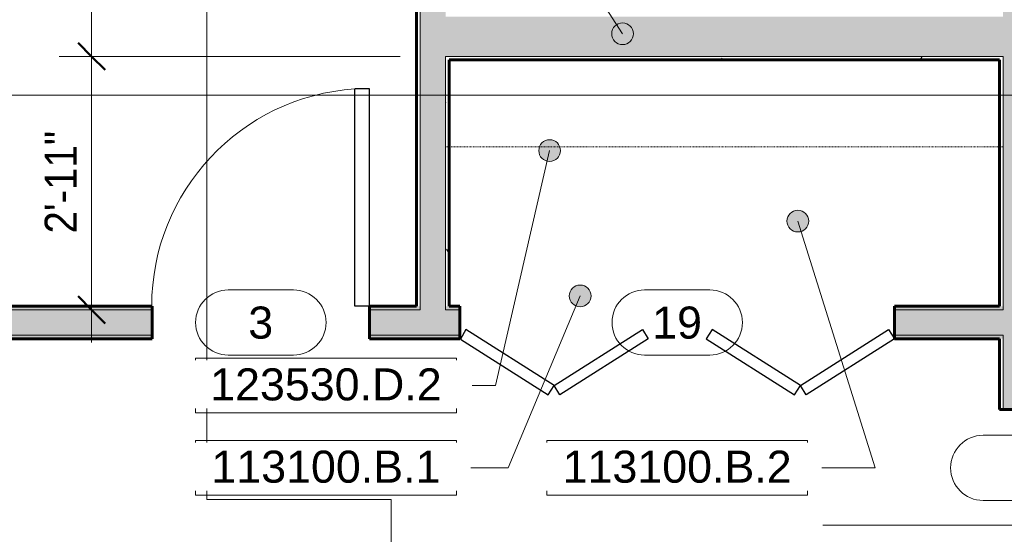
# Model space of a CAD drawing. Header units: inches. Extents: x -653 to 138, y -295 to 603.
# Tile 10 of 21: x -348 to -212, y -34 to 37. Entities that reach past the tile are written whole.
import ezdxf

# ---------------------------------------------------------------- set-up
doc = ezdxf.new("R2010")
doc.units = ezdxf.units.IN
doc.header["$MEASUREMENT"] = 0
doc.linetypes.add('3B Center Short', pattern=[0.59375, 0.375, -0.0625, 0.09375, -0.0625])
doc.linetypes.add('Overhead', pattern=[0.15625, 0.09375, -0.0625])
for name, color, linetype, lineweight in [('A-ANNO-DIMS', 1, 'Continuous', 9), ('A-ANNO-DIMS-48', 1, 'Continuous', 9), ('A-ANNO-NOTE', 2, 'Continuous', 9), ('A-ANNO-SYMB', 6, 'Continuous', 9), ('A-DOOR', 1, 'Continuous', 18), ('A-DOOR-IDEN', 6, 'Continuous', 9), ('A-GENM', 6, 'Continuous', 9), ('A-WALL-PATT', 2, 'Continuous', 60), ('I-WALL', 2, 'Continuous', 18)]:
    doc.layers.add(name, color=color, linetype=linetype, lineweight=lineweight)
doc.styles.add('Arial', font='arial.ttf', dxfattribs={"height": 4.425898})
doc.styles.add('Arial_1', font='arial.ttf', dxfattribs={"width": 0.9, "height": 4.425898})
doc.dimstyles.new('Linear_-_3_32__Arial_2', dxfattribs={"dimscale": 12, "dimtxt": 4.5, "dimasz": 0.3125, "dimexe": 0.375, "dimexo": 0.375, "dimgap": 0.0625, "dimtad": 1, "dimdec": 3, "dimrnd": 0.125, "dimzin": 3, "dimdsep": 46, "dimlunit": 4, "dimtxsty": 'Arial_1', "dimblk1": 'OBLIQUE', "dimblk2": 'OBLIQUE', "dimsah": 1, "dimcen": 0.09, "dimdle": 0.375, "dimazin": 0, "dimtfac": 1, "dimtdec": 3, "dimtix": 1, "dimtmove": 0, "dimatfit": 3, "dimfxl": 1, "dimtvp": 1, "dimfrac": 2, "dimtolj": 1, "dimtzin": 0, "dimarcsym": 2})
doc.dimstyles.new('Linear_-_3_32__Arial_2_3', dxfattribs={"dimscale": 12, "dimtxt": 4.5, "dimasz": 0.1875, "dimexe": 0.375, "dimexo": 0.375, "dimgap": 0.0625, "dimtad": 1, "dimdec": 3, "dimrnd": 0.125, "dimzin": 3, "dimdsep": 46, "dimlunit": 4, "dimtxsty": 'Arial_1', "dimblk1": 'OBLIQUE', "dimblk2": 'OBLIQUE', "dimsah": 1, "dimcen": 0.09, "dimdle": 0.375, "dimazin": 0, "dimtfac": 1, "dimtdec": 3, "dimtix": 1, "dimtmove": 0, "dimatfit": 3, "dimfxl": 1, "dimtvp": 1, "dimfrac": 2, "dimtolj": 1, "dimtzin": 0, "dimarcsym": 2})
doc.dimstyles.new('Linear_-_3_32__Arial_2_4', dxfattribs={"dimscale": 12, "dimtxt": 4.5, "dimasz": 0.1875, "dimexe": 0.375, "dimexo": 0.375, "dimgap": 0.0625, "dimtad": 1, "dimdec": 3, "dimrnd": 0.125, "dimzin": 3, "dimdsep": 46, "dimlunit": 4, "dimtxsty": 'Arial_1', "dimblk1": 'OBLIQUE', "dimblk2": 'OBLIQUE', "dimsah": 1, "dimcen": 0.09, "dimdle": 0.375, "dimazin": 0, "dimtfac": 1, "dimtdec": 3, "dimtix": 1, "dimtmove": 0, "dimatfit": 3, "dimfxl": 1, "dimtvp": 1, "dimfrac": 2, "dimtolj": 1, "dimtzin": 0, "dimarcsym": 2})
pattern_1 = [(0, (0, 0), (15.36, 3.84), [0.634, -10.886, 0.634, -10.886, -61.44]), (0, (0, 0), (15.36, 3.84), [-23.04, 0.634, -22.406, 0.634, -10.886, -26.88]), (0, (0, 0), (15.36, 3.84), [-57.6, 0.634, -7.046, 0.634, -18.566]), (120, (5.76, 1.92), (-11.005538, 11.38215), [0.634, -10.886, 0.634, -10.886, -61.44]), (120, (5.76, 1.92), (-11.005538, 11.38215), [-23.04, 0.634, -22.406, 0.634, -10.886, -26.88]), (120, (5.76, 1.92), (-11.005538, 11.38215), [-57.6, 0.634, -7.046, 0.634, -18.566]), (240, (7.68, 9.6), (-4.354462, -15.22215), [0.634, -10.886, 0.634, -10.886, -61.44]), (240, (7.68, 9.6), (-4.354462, -15.22215), [-23.04, 0.634, -22.406, 0.634, -10.886, -26.88]), (240, (7.68, 9.6), (-4.354462, -15.22215), [-57.6, 0.634, -7.046, 0.634, -18.566])]

# ---------------------------------------------------------------- blocks, each defined once
blk = doc.blocks.new('Single Panel Flush Wood - 2680HC-1003791-Second Floor Plan')
at = {"layer": 'A-DOOR', "lineweight": 30}
for p, q in [((13, 2.25), (13, 32.25)), ((15, 32.25), (13, 32.25)), ((15, 2.25), (15, 32.25)), ((15, 2.25), (13, 2.25))]:
    blk.add_line(p, q, dxfattribs=at)
at = {"layer": 'A-DOOR', "lineweight": 9}
blk.add_arc((15, 2.25), 30.07, 93.8141, 180, dxfattribs=at)
blk = doc.blocks.new('Double Bifold _four panel_ w_ Louvers - 5080BF-1003664-Second Floor Plan')
at = {"layer": 'A-DOOR', "lineweight": 30}
for p, q in [((-30, 2.24), (-17.8, 9.99)), ((-17.8, 9.99), (-17, 8.72)), ((-16.2, 9.99), (-17, 8.72)), ((-4, 2.24), (-16.2, 9.99)), ((4, 2.24), (16.19, 9.99)), ((16.19, 9.99), (17, 8.72)), ((17.81, 9.99), (17, 8.72)), ((29.91, 2.3), (17.81, 9.99)), ((-17, 8.72), (-29.19, 0.98)), ((-17, 8.72), (-4.81, 0.98)), ((17, 8.72), (4.8, 0.98)), ((17, 8.72), (29.2, 0.98)), ((-29.19, 0.98), (-30, 2.24)), ((-4.81, 0.98), (-4, 2.24)), ((4.8, 0.98), (4, 2.24)), ((29.2, 0.98), (29.91, 2.3))]:
    blk.add_line(p, q, dxfattribs=at)
blk = doc.blocks.new('Closet Shelf and Pole - 15_ Deep-2865179-Second Floor Plan')
at = {"layer": 'A-GENM', "linetype": 'Overhead'}
blk.add_line((0, -12), (77, -12), dxfattribs=at)
blk = doc.blocks.new('DIMBLOCK45-Second Floor Plan')
at = {"layer": 'A-ANNO-DIMS-48', "lineweight": 50, "transparency": 16777216}
for p, q in [((-337.9, 32.08), (-339.77, 33.96)), ((-337.9, 32.08), (-336.02, 30.21)), ((-337.9, -2.92), (-339.77, -1.04)), ((-337.9, -2.92), (-336.02, -4.79))]:
    blk.add_line(p, q, dxfattribs=at)
at = {"layer": 'A-ANNO-DIMS-48', "transparency": 16777216}
for p, q in [((-295.29, 32.08), (-342.4, 32.08)), ((-337.9, -7.42), (-337.9, 32.08)), ((-337.9, 32.08), (-295.29, 32.08)), ((-336.05, -2.92), (-342.4, -2.92)), ((-337.9, -2.92), (-336.05, -2.92))]:
    blk.add_line(p, q, dxfattribs=at)
at = {"layer": 'A-ANNO-DIMS-48', "color": 0, "transparency": 16777216, "insert": (-344.39, 7.62), "char_height": 4.426, "width": 16.6985, "attachment_point": 1, "rotation": 90, "line_spacing_factor": 0.938532, "style": 'Arial_1'}
blk.add_mtext('2\'-11"', dxfattribs=at)
blk = doc.blocks.new('_Oblique')
at = {"color": 0, "linetype": 'ByBlock', "lineweight": -2}
blk.add_line((-0.5, -0.5), (0.5, 0.5), dxfattribs=at)
blk = doc.blocks.new('DIMBLOCK46-Second Floor Plan')
at = {"layer": 'A-ANNO-DIMS-48', "transparency": 16777216}
for p, q in [((-337.9, 32.08), (-337.9, 127.08)), ((-336.05, 122.58), (-342.4, 122.58)), ((-337.9, 122.58), (-336.05, 122.58)), ((-295.29, 32.08), (-342.4, 32.08)), ((-337.9, 32.08), (-295.29, 32.08))]:
    blk.add_line(p, q, dxfattribs=at)
at = {"layer": 'A-ANNO-DIMS-48', "lineweight": 50, "transparency": 16777216}
for p, q in [((-337.9, 122.58), (-339.77, 124.46)), ((-337.9, 122.58), (-336.02, 120.71)), ((-337.9, 32.08), (-339.77, 33.96)), ((-337.9, 32.08), (-336.02, 30.21))]:
    blk.add_line(p, q, dxfattribs=at)
at = {"layer": 'A-ANNO-DIMS-48', "color": 0, "transparency": 16777216, "insert": (-344.39, 67.33), "char_height": 4.426, "width": 24.0092, "attachment_point": 1, "rotation": 90, "line_spacing_factor": 0.938532, "style": 'Arial_1'}
blk.add_mtext('7\'-6 1/2"', dxfattribs=at)
blk = doc.blocks.new('Door Tag - Door Tag-41184-Second Floor Plan')
at = {"layer": 'A-DOOR-IDEN'}
for p, q in [((-0.09375, 0.09375), (0.09375, 0.09375)), ((-0.09375, -0.09375), (0.09375, -0.09375))]:
    blk.add_line(p, q, dxfattribs=at)
for centre, start, end in [((-0.09375, 0), 90, 270), ((0.09375, 0), 270, 90)]:
    blk.add_arc(centre, 0.09375, start, end, dxfattribs=at)
blk = doc.blocks.new('DIMBLOCK56-Second Floor Plan')
at = {"layer": 'A-ANNO-DIMS-48', "lineweight": 50, "transparency": 16777216}
for p, q in [((-148.34, -32.67), (-149.47, -31.54)), ((-148.34, -32.67), (-147.22, -33.79)), ((-148.34, -136.42), (-149.47, -135.29)), ((-148.34, -136.42), (-147.22, -137.54))]:
    blk.add_line(p, q, dxfattribs=at)
at = {"layer": 'A-ANNO-DIMS-48', "transparency": 16777216}
for p, q in [((-236.94, -32.67), (-143.84, -32.67)), ((-148.34, -136.42), (-148.34, -32.67)), ((-200.35, -136.42), (-143.84, -136.42))]:
    blk.add_line(p, q, dxfattribs=at)
at = {"layer": 'A-ANNO-DIMS-48', "linetype": '3B Center Short', "transparency": 16777216}
for p, q in [((-148.34, -32.67), (-236.94, -32.67)), ((-148.34, -136.42), (-200.35, -136.42))]:
    blk.add_line(p, q, dxfattribs=at)
at = {"layer": 'A-ANNO-DIMS-48', "color": 0, "transparency": 16777216, "insert": (-154.83, -94.55), "char_height": 4.426, "width": 24.0092, "attachment_point": 1, "rotation": 90, "line_spacing_factor": 0.938532, "style": 'Arial_1'}
blk.add_mtext('8\'-7 3/4"', dxfattribs=at)
blk = doc.blocks.new('DIMBLOCK57-Second Floor Plan')
at = {"layer": 'A-ANNO-DIMS-48', "transparency": 16777216}
for p, q in [((-148.34, -32.67), (-148.34, -1.92)), ((-146.49, -6.42), (-152.84, -6.42)), ((-148.34, -6.42), (-146.49, -6.42)), ((-236.94, -32.67), (-143.84, -32.67))]:
    blk.add_line(p, q, dxfattribs=at)
at = {"layer": 'A-ANNO-DIMS-48', "lineweight": 50, "transparency": 16777216}
for p, q in [((-148.34, -6.42), (-150.22, -4.54)), ((-148.34, -6.42), (-146.47, -8.29)), ((-148.34, -32.67), (-149.47, -31.54)), ((-148.34, -32.67), (-147.22, -33.79))]:
    blk.add_line(p, q, dxfattribs=at)
at = {"layer": 'A-ANNO-DIMS-48', "linetype": '3B Center Short', "transparency": 16777216}
blk.add_line((-148.34, -32.67), (-236.94, -32.67), dxfattribs=at)
at = {"layer": 'A-ANNO-DIMS-48', "color": 0, "transparency": 16777216, "insert": (-154.83, -29.55), "char_height": 4.426, "width": 24.0092, "attachment_point": 1, "rotation": 90, "line_spacing_factor": 0.938532, "style": 'Arial_1'}
blk.add_mtext('2\'-2 1/4"', dxfattribs=at)
blk = doc.blocks.new('Keynote Tag - Keynote Number - Boxed - Small-135510-Second Floor Plan')
at = {"layer": 'A-ANNO-NOTE'}
for p, q in [((-0.375, -0.0792), (-0.375, 0.0781)), ((-0.375, 0.0781), (0.375, 0.0781)), ((0.375, 0.0781), (0.375, -0.0792)), ((-0.375, -0.0792), (0.375, -0.0792))]:
    blk.add_line(p, q, dxfattribs=at)

msp = doc.modelspace()

# ---------------------------------------------------------------- hatches: boundary and pattern name
at = {"layer": 'A-ANNO-NOTE'}
h = msp.add_hatch(color=256, dxfattribs=at)
edge = h.paths.add_edge_path(flags=0)
edge.add_arc((-264.5896, 35.2076), 1.5, 0, 360)
h = msp.add_hatch(color=256, dxfattribs=at)
edge = h.paths.add_edge_path(flags=0)
edge.add_arc((-274.6533, 19.0682), 1.5, 0, 360)
h = msp.add_hatch(color=256, dxfattribs=at)
edge = h.paths.add_edge_path(flags=0)
edge.add_arc((-240.3829, 9.3366), 1.5, 0, 360)
h = msp.add_hatch(color=256, dxfattribs=at)
edge = h.paths.add_edge_path(flags=0)
edge.add_arc((-270.439, -0.9999), 1.5, 0, 360)
at = {"layer": 'A-WALL-PATT', "lineweight": 9}
h = msp.add_hatch(dxfattribs=at)
h.set_pattern_fill('FP_2', color=256, style=0, pattern_type=2)
h.set_pattern_definition(pattern_1)
h.paths.add_polyline_path([(-292.5361, -2.4179), (-292.5361, 88.0821), (-293.0361, 88.0821), (-293.0361, -2.4179)], flags=0)
h.paths.add_polyline_path([(-293.0361, 118.0821), (-292.5361, 118.0821), (-292.5361, 122.0821), (-293.0361, 122.0821)], flags=0)
at = {"layer": 'A-WALL-PATT'}
h = msp.add_hatch(color=256, dxfattribs=at)
h.paths.add_polyline_path([(-292.5361, -2.9179), (-289.0361, -2.9179), (-289.0361, 88.0821), (-292.5361, 88.0821), (-292.5361, -2.4179)], flags=0)
h.paths.add_polyline_path([(-290.7861, 118.0821), (-289.0361, 118.0821), (-289.0361, 122.0821), (-292.5361, 122.0821), (-292.5361, 118.0821)], flags=0)
at = {"layer": 'A-WALL-PATT', "lineweight": 9}
h = msp.add_hatch(dxfattribs=at)
h.set_pattern_fill('FP_2', color=256, style=0, pattern_type=2)
h.set_pattern_definition(pattern_1)
h.paths.add_polyline_path([(-288.5361, -2.4179), (-288.5361, 32.0821), (-289.0361, 32.0821), (-289.0361, -2.4179)], flags=0)
h.paths.add_polyline_path([(-289.0361, 37.5821), (-288.5361, 37.5821), (-288.5361, 88.0821), (-289.0361, 88.0821), (-289.0361, 41.8662)], flags=0)
h.paths.add_polyline_path([(-288.5361, 118.0821), (-288.5361, 122.0821), (-289.0361, 122.0821), (-289.0361, 118.0821)], flags=0)
at = {"layer": 'A-WALL-PATT', "lineweight": 18}
msp.add_hatch(color=256, dxfattribs=at).paths.add_polyline_path([(-212.0361, 32.0821), (-208.5361, 32.0821), (-208.5361, 66.0823), (-212.0361, 66.0823), (-212.0361, 37.5821)], flags=0)
at = {"layer": 'A-WALL-PATT'}
for points in [[(-232.7948, 32.0821), (-224.5361, 32.0821), (-224.5361, 37.5821), (-289.0361, 37.5821), (-289.0361, 32.0821), (-267.9833, 32.0821)], [(-212.0361, 32.0821), (-212.0361, 37.5821), (-224.5361, 37.5821), (-224.5361, 32.0821)], [(-208.5361, -2.9179), (-208.5361, 32.0821), (-212.0361, 32.0821), (-212.0361, -2.9179)]]:
    msp.add_hatch(color=256, dxfattribs=at).paths.add_polyline_path(points, flags=0)
at = {"layer": 'A-WALL-PATT', "lineweight": 9}
h = msp.add_hatch(dxfattribs=at)
h.set_pattern_fill('FP_2', color=256, style=0, pattern_type=2)
h.set_pattern_definition(pattern_1)
h.paths.add_polyline_path([(-232.7948, 31.5821), (-224.5361, 31.5821), (-224.5361, 32.0821), (-288.5361, 32.0821), (-288.5361, 31.5821), (-267.9833, 31.5821)], flags=0)
h = msp.add_hatch(dxfattribs=at)
h.set_pattern_fill('FP_2', color=256, style=0, pattern_type=2)
h.set_pattern_definition(pattern_1)
h.paths.add_polyline_path([(-212.0361, 31.5821), (-212.0361, 32.0821), (-224.5361, 32.0821), (-224.5361, 31.5821), (-212.5361, 31.5821)], flags=0)
h = msp.add_hatch(dxfattribs=at)
h.set_pattern_fill('FP_2', color=256, style=0, pattern_type=2)
h.set_pattern_definition(pattern_1)
h.paths.add_polyline_path([(-227.0361, -2.9179), (-212.0361, -2.9179), (-212.0361, -2.4179), (-227.0361, -2.4179)], flags=0)
h.paths.add_polyline_path([(-446.7861, -2.9179), (-329.5361, -2.9179), (-329.5361, -2.4179), (-446.7861, -2.4179)], flags=0)
h.paths.add_polyline_path([(-450.2861, -2.9179), (-450.2861, -2.4179), (-460.5361, -2.4179), (-460.5361, -2.9179)], flags=0)
h.paths.add_polyline_path([(-46.7236, -2.9179), (-46.7236, -2.4179), (-110.7861, -2.4179), (-110.7861, -2.9179), (-48.0552, -2.9179)], flags=0)
h.paths.add_polyline_path([(-114.2861, -2.9179), (-114.2861, -2.4179), (-121.7861, -2.4179), (-121.7861, -2.9179)], flags=0)
h.paths.add_polyline_path([(-287.0361, -2.9179), (-287.0361, -2.4179), (-289.0361, -2.4179), (-289.0361, -2.9179)], flags=0)
h.paths.add_polyline_path([(-292.5361, -2.9179), (-292.5361, -2.4179), (-299.5361, -2.4179), (-299.5361, -2.9179)], flags=0)
h.paths.add_polyline_path([(-151.7861, -2.9179), (-151.7861, -2.4179), (-208.5361, -2.4179), (-208.5361, -2.9179), (-197.6063, -2.9179)], flags=0)
at = {"layer": 'A-WALL-PATT'}
h = msp.add_hatch(color=256, dxfattribs=at)
h.paths.add_polyline_path([(-48.0361, -6.4179), (-46.7236, -6.4179), (-46.7236, -2.9179), (-121.7861, -2.9179), (-121.7861, -6.4179), (-48.0552, -6.4179)], flags=0)
h.paths.add_polyline_path([(-212.0361, -6.4179), (-151.7861, -6.4179), (-151.7861, -2.9179), (-227.0361, -2.9179), (-227.0361, -6.4179)], flags=0)
h.paths.add_polyline_path([(-460.5361, -6.4179), (-329.5361, -6.4179), (-329.5361, -2.9179), (-460.5361, -2.9179), (-460.5361, -4.6679)], flags=0)
h.paths.add_polyline_path([(-299.5361, -6.4179), (-287.0361, -6.4179), (-287.0361, -2.9179), (-299.5361, -2.9179), (-299.5361, -4.6679)], flags=0)
at = {"layer": 'A-WALL-PATT', "lineweight": 9}
h = msp.add_hatch(dxfattribs=at)
h.set_pattern_fill('FP_2', color=256, style=0, pattern_type=2)
h.set_pattern_definition(pattern_1)
h.paths.add_polyline_path([(-208.0361, -6.9179), (-151.7861, -6.9179), (-151.7861, -6.4179), (-208.5361, -6.4179), (-208.5361, -6.9179)], flags=0)
h.paths.add_polyline_path([(-51.5361, -6.9179), (-51.5361, -6.4179), (-121.7861, -6.4179), (-121.7861, -6.9179), (-52.0361, -6.9179)], flags=0)
h.paths.add_polyline_path([(-408.7373, -6.9179), (-329.5361, -6.9179), (-329.5361, -6.4179), (-460.5361, -6.4179), (-460.5361, -6.9179)], flags=0)
h.paths.add_polyline_path([(-299.5361, -6.9179), (-287.0361, -6.9179), (-287.0361, -6.4179), (-299.5361, -6.4179)], flags=0)
h.paths.add_polyline_path([(-212.0361, -6.9179), (-212.0361, -6.4179), (-227.0361, -6.4179), (-227.0361, -6.9179), (-212.5361, -6.9179)], flags=0)
at = {"layer": 'A-WALL-PATT'}
h = msp.add_hatch(color=256, dxfattribs=at)
h.paths.add_polyline_path([(-212.0361, -170.9179), (-208.5361, -170.9179), (-208.5361, -148.1683), (-212.0361, -148.1683), (-212.0361, -170.4179)], flags=0)
h.paths.add_polyline_path([(-209.6611, -124.6683), (-208.5361, -124.6683), (-208.5361, -48.6679), (-212.0361, -48.6679), (-212.0361, -124.6683), (-210.2861, -124.6683)], flags=0)
h.paths.add_polyline_path([(-212.0361, -16.6679), (-208.5361, -16.6679), (-208.5361, -6.4179), (-212.0361, -6.4179), (-212.0361, -6.9179)], flags=0)
at = {"layer": 'A-WALL-PATT', "lineweight": 9}
h = msp.add_hatch(dxfattribs=at)
h.set_pattern_fill('FP_2', color=256, style=0, pattern_type=2)
h.set_pattern_definition(pattern_1)
h.paths.add_polyline_path([(-212.0361, -170.4179), (-212.0361, -148.1683), (-212.5361, -148.1683), (-212.5361, -170.4179)], flags=0)
h.paths.add_polyline_path([(-212.5361, -124.6683), (-212.0361, -124.6683), (-212.0361, -48.6679), (-212.5361, -48.6679), (-212.5361, -77.0002)], flags=0)
h.paths.add_polyline_path([(-212.5361, -16.6679), (-212.0361, -16.6679), (-212.0361, -6.9179), (-212.5361, -6.9179)], flags=0)

# ---------------------------------------------------------------- linework, layer by layer
at = {"layer": 'A-ANNO-NOTE'}
for p, q in [((-264.5896, 35.2076), (-272.5589, 47.6343)), ((-274.6533, 19.0682), (-282.1525, -13.3821)), ((-240.3829, 9.3366), (-229.7231, -24.7461)), ((-282.1525, -13.3821), (-287.5361, -13.3821)), ((-280.4025, -24.7461), (-287.5361, -24.7461)), ((-229.7231, -24.7461), (-239.0361, -24.7461))]:
    msp.add_line(p, q, dxfattribs=at)
for centre in [(-264.5896, 35.2076), (-274.6533, 19.0682), (-240.3829, 9.3366), (-270.439, -0.9999)]:
    msp.add_circle(centre, 1.5, dxfattribs=at)
at = {"layer": 'A-ANNO-SYMB'}
for p, q in [((-321.9946, 233.222), (-321.9946, -29.1304)), ((52.7718, 26.7167), (-563.0259, 26.7167)), ((-321.9946, -29.1304), (-296.5201, -29.1304)), ((-296.5201, -29.1304), (-296.5201, -243.6658))]:
    msp.add_line(p, q, dxfattribs=at)
at = {"layer": 'I-WALL', "lineweight": 60}
for p, q in [((-293.0361, 88.0821), (-293.0361, -2.4179)), ((-288.5361, -2.4179), (-288.5361, 31.5821)), ((-288.5361, 31.5821), (-212.5361, 31.5821)), ((-212.5361, 31.5821), (-212.5361, -2.4179)), ((-329.5361, -2.4179), (-446.2861, -2.4179)), ((-329.5361, -6.9179), (-329.5361, -2.4179)), ((-293.0361, -2.4179), (-299.5361, -2.4179)), ((-299.5361, -2.4179), (-299.5361, -6.9179)), ((-287.0361, -2.4179), (-288.5361, -2.4179)), ((-287.0361, -6.9179), (-287.0361, -2.4179)), ((-212.5361, -2.4179), (-227.0361, -2.4179)), ((-227.0361, -2.4179), (-227.0361, -6.9179)), ((-460.5361, -6.9179), (-329.5361, -6.9179)), ((-299.5361, -6.9179), (-287.0361, -6.9179)), ((-227.0361, -6.9179), (-212.5361, -6.9179)), ((-212.5361, -6.9179), (-212.5361, -16.6679)), ((-212.5361, -16.6679), (-208.0361, -16.6679))]:
    msp.add_line(p, q, dxfattribs=at)
at = {"layer": 'I-WALL'}
for p, q in [((-292.5361, 88.0821), (-292.5361, -2.9179)), ((-289.0361, -2.9179), (-289.0361, 32.0821)), ((-212.0361, 32.0821), (-289.0361, 32.0821)), ((-212.0361, -2.9179), (-212.0361, 32.0821)), ((-329.5361, -2.9179), (-446.7861, -2.9179)), ((-292.5361, -2.9179), (-299.5361, -2.9179)), ((-287.0361, -2.9179), (-289.0361, -2.9179)), ((-212.0361, -2.9179), (-227.0361, -2.9179)), ((-460.5361, -6.4179), (-329.5361, -6.4179)), ((-299.5361, -6.4179), (-287.0361, -6.4179)), ((-227.0361, -6.4179), (-212.0361, -6.4179)), ((-212.0361, -6.4179), (-212.0361, -16.6679))]:
    msp.add_line(p, q, dxfattribs=at)

# ---------------------------------------------------------------- block references
at = {"layer": 'A-ANNO-NOTE', "xscale": 47.99999999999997, "yscale": 47.99999999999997, "zscale": 47.99999999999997}
for p in [(-305.5361, -13.3552), (-305.5361, -24.7193), (-257.0361, -24.7193)]:
    msp.add_blockref('Keynote Tag - Keynote Number - Boxed - Small-135510-Second Floor Plan', p, dxfattribs=at)
at = {"layer": 'A-DOOR'}
msp.add_blockref('Single Panel Flush Wood - 2680HC-1003791-Second Floor Plan', (-314.5361, -4.6679), dxfattribs=at)
at = {"layer": 'A-DOOR', "rotation": 180}
msp.add_blockref('Double Bifold _four panel_ w_ Louvers - 5080BF-1003664-Second Floor Plan', (-257.0361, -4.6679), dxfattribs=at)
at = {"layer": 'A-DOOR-IDEN', "xscale": 47.99999999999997, "yscale": 47.99999999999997, "zscale": 47.99999999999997}
for p in [(-314.5361, -4.6679), (-257.0361, -4.6679), (-210.2861, -24.7461)]:
    msp.add_blockref('Door Tag - Door Tag-41184-Second Floor Plan', p, dxfattribs=at)
at = {"layer": 'A-GENM', "linetype": 'Overhead'}
msp.add_blockref('Closet Shelf and Pole - 15_ Deep-2865179-Second Floor Plan', (-289.0361, 31.5821), dxfattribs=at)

# ---------------------------------------------------------------- texts
at = {"layer": 'A-DOOR-IDEN', "char_height": 4.4259, "attachment_point": 2, "line_spacing_factor": 0.938532, "style": 'Arial'}
for s, insert, width in [('3', (-314.5568, -2.4657), 4.104), ('19', (-257.0568, -2.4657), 8.208)]:
    msp.add_mtext(s, dxfattribs=dict(at, insert=insert, width=width))

# ---------------------------------------------------------------- dimensions: what is measured, and where the dimension line sits
at = {"layer": 'A-ANNO-DIMS'}
for base, p1, p2, dimstyle, override, picture, middle in [((-337.8962, 122.5821), (-290.7861, 32.0821), (-340.5479, 122.5821), 'Linear_-_3_32__Arial_2', {"dimpost": '<>', "dimfxl": 103.278653}, 'DIMBLOCK46-Second Floor Plan', (-340.9346, 77.3321)), ((-337.8962, 32.0821), (-340.5479, -2.9179), (-290.7861, 32.0821), 'Linear_-_3_32__Arial_2', {"dimpost": '<>', "dimfxl": 60.837736}, 'DIMBLOCK45-Second Floor Plan', (-340.8682, 14.5821)), ((-148.3425, -6.4179), (-241.4412, -32.6679), (-150.9941, -6.4179), 'Linear_-_3_32__Arial_2_4', {"dimpost": '<>', "dimfxl": 94.179253}, 'DIMBLOCK57-Second Floor Plan', (-151.3809, -19.5429)), ((-148.3425, -32.6679), (-204.8518, -136.4183), (-241.4412, -32.6679), 'Linear_-_3_32__Arial_2_3', {"dimpost": '<>', "dimfxl": 110.013324}, 'DIMBLOCK56-Second Floor Plan', (-151.3824, -84.5431))]:
    dim = msp.add_linear_dim(base=base, p1=p1, p2=p2, angle=90, dimstyle=dimstyle, override=override, dxfattribs=at)
    dim.commit()
    dim.dimension.update_dxf_attribs({"geometry": picture, "text_midpoint": middle})

# ---------------------------------------------------------------- next in the draw order: texts
at = {"layer": 'A-ANNO-NOTE', "char_height": 4.4259, "attachment_point": 2, "line_spacing_factor": 0.938532, "style": 'Arial', "bg_fill": 3, "box_fill_scale": 1.25, "bg_fill_color": 0, "bg_fill_transparency": 0}
for s, insert, width in [('123530.D.2', (-305.5499, -10.9991), 38.124), ('113100.B.1', (-305.5499, -22.3631), 37.746), ('113100.B.2', (-257.0499, -22.3631), 37.746)]:
    msp.add_mtext(s, dxfattribs=dict(at, insert=insert, width=width))

# ---------------------------------------------------------------- next in the draw order: linework, layer by layer
at = {"layer": 'A-ANNO-NOTE'}
msp.add_line((-270.439, -0.9999), (-280.4025, -24.7461), dxfattribs=at)

doc.saveas('drawing.dxf')
